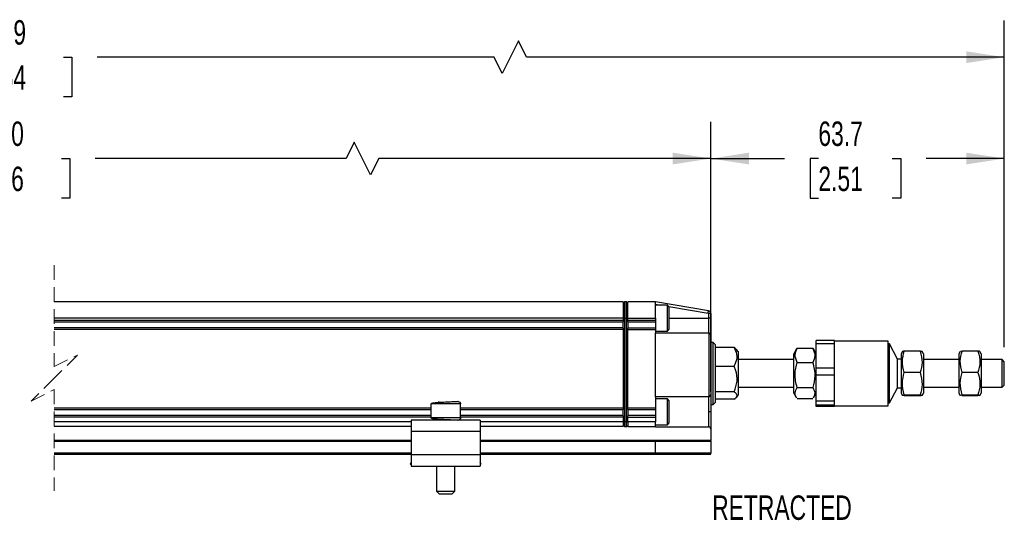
# Model space of a CAD drawing. Header units: millimetres. Extents: x 16 to 683, y 16 to 524.
# Tile 3 of 7: x 250 to 463, y 177 to 285. Entities that reach past the tile are written whole.
import ezdxf

# ---------------------------------------------------------------- set-up
doc = ezdxf.new("R2010")
doc.units = ezdxf.units.MM
doc.header["$LTSCALE"] = 2.5
doc.linetypes.add('HIDDEN', pattern=[1.905, 1.27, -0.635])
doc.layers.add('DIMENSIONS', color=140, linetype='Continuous', lineweight=25)
doc.styles.add('SLDTEXTSTYLE0', font='TXT', dxfattribs={"width": 0.7})
doc.dimstyles.new('SLDDIMSTYLE0', dxfattribs={"dimtxt": 5.39502, "dimasz": 8.255, "dimexe": 0, "dimexo": 0.0625, "dimgap": 1.348755, "dimtad": 0, "dimtih": 1, "dimtoh": 1, "dimrnd": 1e-09, "dimzin": 12, "dimdsep": 46, "dimtxsty": 'SLDTEXTSTYLE0', "dimsah": 1, "dimcen": 0.09, "dimadec": 0, "dimazin": 3, "dimtfac": 1, "dimtofl": 0, "dimtmove": 0, "dimatfit": 3, "dimfxl": 0, "dimfrac": 2, "dimtolj": 1, "dimtzin": 12, "dimarcsym": 0})
doc.dimstyles.new('SLDDIMSTYLE1', dxfattribs={"dimtxt": 5.39502, "dimasz": 8.255, "dimexe": 0, "dimexo": 0.0625, "dimgap": 1.348755, "dimtad": 0, "dimtih": 1, "dimtoh": 1, "dimrnd": 1e-09, "dimzin": 4, "dimdsep": 46, "dimtxsty": 'SLDTEXTSTYLE0', "dimsah": 1, "dimcen": 0.09, "dimadec": 0, "dimazin": 1, "dimtfac": 1, "dimtofl": 0, "dimtmove": 0, "dimatfit": 3, "dimfxl": 0, "dimfrac": 2, "dimtolj": 1, "dimtzin": 12, "dimarcsym": 0})

# ---------------------------------------------------------------- blocks, each defined once
blk = doc.blocks.new('_D')
at = {"layer": 'DIMENSIONS'}
for p, q in [((399.69, 204.79), (399.69, 263.23)), ((463.34, 214.39), (463.34, 263.23)), ((399.69, 255.29), (415.71, 255.29)), ((423.02, 255.29), (421.21, 255.29)), ((421.21, 255.29), (421.21, 246.72)), ((439.06, 255.29), (440.87, 255.29)), ((440.87, 255.29), (440.87, 246.72)), ((463.34, 255.29), (446.37, 255.29)), ((421.21, 246.72), (423.02, 246.72)), ((440.87, 246.72), (439.06, 246.72))]:
    blk.add_line(p, q, dxfattribs=at)
for points in [[(399.69, 255.29), (407.95, 254.02), (407.95, 256.56)], [(463.34, 255.29), (455.09, 256.56), (455.09, 254.02)]]:
    blk.add_solid(points, dxfattribs=at)
at = {"layer": 'DIMENSIONS', "char_height": 5.292, "attachment_point": 1, "style": 'SLDTEXTSTYLE0'}
for s, insert in [('63.7', (423.02, 263.32)), ('2.51', (423.02, 253.54))]:
    blk.add_mtext(s, dxfattribs=dict(at, insert=insert))
blk = doc.blocks.new('_D_1')
at = {"layer": 'DIMENSIONS'}
for p, q in [((107.15, 225.49), (107.15, 263.23)), ((399.69, 223.89), (399.69, 263.23)), ((322.38, 258.82), (320.62, 255.29)), ((325.91, 251.76), (322.38, 258.82)), ((107.15, 255.29), (231.02, 255.29)), ((238.33, 255.29), (236.52, 255.29)), ((236.52, 255.29), (236.52, 246.72)), ((258.85, 255.29), (260.67, 255.29)), ((260.67, 255.29), (260.67, 246.72)), ((320.62, 255.29), (266.17, 255.29)), ((327.67, 255.29), (325.91, 251.76)), ((399.69, 255.29), (327.67, 255.29)), ((236.52, 246.72), (238.33, 246.72)), ((260.67, 246.72), (258.85, 246.72))]:
    blk.add_line(p, q, dxfattribs=at)
for points in [[(107.15, 255.29), (115.41, 254.02), (115.41, 256.56)], [(399.69, 255.29), (391.44, 256.56), (391.44, 254.02)]]:
    blk.add_solid(points, dxfattribs=at)
at = {"layer": 'DIMENSIONS', "char_height": 5.292, "attachment_point": 1, "style": 'SLDTEXTSTYLE0'}
for s, insert in [('380.0', (238.33, 263.32)), ('14.96', (238.33, 253.54))]:
    blk.add_mtext(s, dxfattribs=dict(at, insert=insert))
blk = doc.blocks.new('_D_4')
at = {"layer": 'DIMENSIONS'}
for p, q in [((79.95, 223.99), (79.95, 285.2)), ((463.34, 214.39), (463.34, 285.2)), ((357.97, 280.79), (354.44, 273.74)), ((359.73, 277.26), (357.97, 280.79)), ((79.95, 277.26), (231.5, 277.26)), ((238.81, 277.26), (236.99, 277.26)), ((236.99, 277.26), (236.99, 268.69)), ((259.33, 277.26), (261.14, 277.26)), ((261.14, 277.26), (261.14, 268.69)), ((352.68, 277.26), (266.64, 277.26)), ((354.44, 273.74), (352.68, 277.26)), ((463.34, 277.26), (359.73, 277.26)), ((236.99, 268.69), (238.81, 268.69)), ((261.14, 268.69), (259.33, 268.69))]:
    blk.add_line(p, q, dxfattribs=at)
for points in [[(79.95, 277.26), (88.21, 275.99), (88.21, 278.53)], [(463.34, 277.26), (455.09, 278.53), (455.09, 275.99)]]:
    blk.add_solid(points, dxfattribs=at)
at = {"layer": 'DIMENSIONS', "char_height": 5.292, "attachment_point": 1, "style": 'SLDTEXTSTYLE0'}
for s, insert in [('470.9', (238.81, 285.29)), ('18.54', (238.81, 275.51))]:
    blk.add_mtext(s, dxfattribs=dict(at, insert=insert))

msp = doc.modelspace()

# ---------------------------------------------------------------- linework, layer by layer
at = {"color": 7, "linetype": 'HIDDEN', "lineweight": 18}
for p, q in [((257.327, 232.15), (257.327, 210.213)), ((257.327, 210.213), (262.327, 212.713)), ((262.327, 212.713), (257.327, 207.713)), ((257.327, 207.713), (252.327, 202.713)), ((252.327, 202.713), (257.327, 205.213)), ((257.327, 205.213), (257.327, 183.275))]:
    msp.add_line(p, q, dxfattribs=at)
for p, q in [((380.693, 224.213), (257.327, 224.213)), ((380.947, 224.213), (380.693, 223.959)), ((380.693, 224.213), (380.693, 220.713)), ((380.947, 224.213), (380.947, 220.713)), ((381.439, 224.213), (380.947, 224.213)), ((381.439, 220.713), (381.439, 224.213)), ((381.439, 224.213), (381.693, 223.959)), ((381.693, 220.713), (381.693, 224.213)), ((387.693, 224.213), (381.693, 224.213)), ((387.693, 220.713), (387.693, 224.213)), ((399.192, 222.296), (387.693, 224.213)), ((387.693, 223.706), (388.852, 223.513)), ((390.293, 223.513), (387.693, 223.513)), ((390.693, 223.113), (390.293, 223.513)), ((390.293, 219.06), (390.293, 223.513)), ((390.581, 223.225), (399.109, 221.803)), ((390.693, 219.296), (390.693, 223.113)), ((380.693, 220.713), (257.327, 220.713)), ((380.693, 220.213), (257.327, 220.213)), ((380.693, 220.713), (380.693, 220.213)), ((380.947, 220.713), (380.693, 220.713)), ((380.693, 220.213), (380.693, 219.874)), ((380.947, 220.713), (380.947, 198.213)), ((380.947, 220.713), (381.439, 220.713)), ((381.439, 220.713), (381.693, 220.713)), ((381.439, 198.213), (381.439, 220.713)), ((381.693, 220.713), (387.693, 220.713)), ((381.693, 220.213), (381.693, 220.713)), ((387.693, 220.213), (381.693, 220.213)), ((381.693, 219.874), (381.693, 220.213)), ((387.693, 220.713), (387.693, 220.213)), ((387.693, 220.213), (387.693, 219.813)), ((390.693, 220.713), (399.193, 220.713)), ((399.193, 221.705), (399.193, 220.713)), ((399.693, 221.705), (399.193, 221.705)), ((399.193, 220.713), (399.193, 217.513)), ((399.693, 220.713), (399.193, 220.713)), ((399.693, 221.705), (399.693, 220.713)), ((399.693, 220.713), (399.693, 217.013)), ((380.693, 219.813), (257.327, 219.813)), ((380.693, 218.613), (257.327, 218.613)), ((380.693, 218.213), (257.327, 218.213)), ((380.693, 218.552), (380.693, 219.874)), ((380.693, 218.552), (380.693, 218.213)), ((380.693, 218.213), (380.693, 201.213)), ((381.693, 219.874), (381.693, 218.552)), ((387.693, 219.813), (381.693, 219.813)), ((381.693, 218.613), (387.693, 218.613)), ((381.693, 218.213), (381.693, 218.552)), ((381.693, 201.213), (381.693, 218.213)), ((381.693, 218.213), (387.693, 218.213)), ((387.693, 219.813), (387.693, 218.613)), ((387.693, 218.613), (387.693, 218.213)), ((387.693, 218.213), (387.693, 217.513)), ((387.693, 217.913), (390.293, 217.913)), ((390.293, 217.913), (390.293, 219.06)), ((390.293, 217.913), (390.693, 218.313)), ((390.693, 218.313), (390.693, 219.296)), ((387.693, 203.652), (387.693, 217.513)), ((387.693, 217.513), (399.193, 217.513)), ((399.255, 217.509), (399.255, 203.656)), ((399.693, 217.013), (399.693, 204.152)), ((426.543, 215.888), (422.543, 215.888)), ((422.543, 215.241), (422.543, 215.888)), ((426.543, 215.241), (426.543, 215.888)), ((438.143, 215.713), (426.543, 215.713)), ((438.143, 201.713), (438.143, 215.713)), ((400.193, 215.413), (399.693, 215.413)), ((400.693, 214.913), (400.193, 215.413)), ((400.193, 202.013), (400.193, 215.413)), ((400.693, 202.754), (400.693, 214.913)), ((404.75, 214.316), (400.693, 214.316)), ((404.75, 214.316), (405.134, 213.915)), ((405.693, 213.376), (405.193, 213.965)), ((418.306, 214.024), (417.693, 212.963)), ((418.406, 214.184), (418.346, 214.001)), ((418.406, 214.184), (421.83, 214.184)), ((421.9, 214), (421.83, 214.184)), ((422.543, 212.963), (421.933, 214.02)), ((422.543, 215.241), (426.543, 215.241)), ((422.543, 209.881), (422.543, 215.241)), ((426.543, 212.561), (426.543, 215.241)), ((438.443, 215.113), (438.143, 215.113)), ((440.179, 211.81), (438.443, 215.113)), ((438.443, 202.313), (438.443, 215.113)), ((445.08, 213.552), (441.656, 213.552)), ((454.206, 213.552), (453.834, 213.465)), ((457.63, 213.552), (454.206, 213.552)), ((405.693, 204.05), (405.693, 213.376)), ((417.693, 211.713), (405.693, 211.713)), ((417.693, 204.463), (417.693, 212.963)), ((426.543, 209.881), (426.543, 212.561)), ((440.943, 211.81), (440.179, 211.81)), ((440.179, 205.616), (440.179, 211.81)), ((441.239, 213.476), (440.943, 212.963)), ((440.943, 212.963), (440.943, 204.463)), ((445.793, 212.963), (445.502, 213.467)), ((445.793, 212.963), (445.793, 205.106)), ((453.493, 211.713), (445.793, 211.713)), ((453.796, 213.488), (453.493, 212.963)), ((453.493, 212.963), (453.493, 204.463)), ((458.343, 212.963), (458.051, 213.468)), ((458.343, 212.963), (458.343, 205.106)), ((462.843, 211.713), (458.343, 211.713)), ((463.343, 211.213), (462.843, 211.713)), ((462.843, 205.713), (462.843, 211.713)), ((400.693, 210.309), (404.75, 210.309)), ((418.406, 211.119), (421.83, 211.119)), ((426.543, 209.881), (422.543, 209.881)), ((422.543, 208.44), (422.543, 209.881)), ((426.543, 208.44), (426.543, 209.881)), ((463.343, 206.213), (463.343, 211.213)), ((422.543, 208.44), (426.543, 208.44)), ((422.543, 202.706), (422.543, 208.44)), ((426.543, 205.573), (426.543, 208.44)), ((445.08, 208.897), (441.656, 208.897)), ((457.63, 208.897), (454.206, 208.897)), ((405.693, 205.713), (417.693, 205.713)), ((418.406, 205.648), (421.83, 205.648)), ((426.543, 202.706), (426.543, 205.573)), ((438.443, 202.313), (440.179, 205.616)), ((440.179, 205.616), (440.943, 205.616)), ((445.793, 205.713), (453.493, 205.713)), ((445.793, 205.106), (445.793, 204.463)), ((458.343, 205.713), (462.843, 205.713)), ((458.343, 205.106), (458.343, 204.463)), ((462.843, 205.713), (463.343, 206.213)), ((387.693, 203.652), (387.693, 201.213)), ((399.193, 203.652), (387.693, 203.652)), ((390.293, 203.213), (387.693, 203.213)), ((390.693, 202.813), (390.293, 203.213)), ((390.293, 199.011), (390.293, 203.213)), ((399.193, 203.652), (399.193, 200.413)), ((399.693, 204.152), (399.693, 200.413)), ((399.693, 204.152), (399.693, 202.013)), ((404.75, 204.705), (400.693, 204.705)), ((404.75, 203.11), (400.693, 203.11)), ((405.193, 203.461), (405.693, 204.05)), ((417.693, 204.463), (418.296, 203.418)), ((421.83, 203.241), (418.406, 203.241)), ((421.933, 203.406), (422.543, 204.463)), ((440.943, 204.463), (441.239, 203.95)), ((441.656, 203.874), (441.333, 203.922)), ((441.656, 204.058), (445.08, 204.058)), ((445.08, 203.874), (441.656, 203.874)), ((445.502, 203.959), (445.793, 204.463)), ((453.493, 204.463), (453.796, 203.938)), ((454.206, 203.874), (454.152, 203.886)), ((454.206, 204.058), (457.63, 204.058)), ((457.63, 203.874), (454.206, 203.874)), ((458.051, 203.958), (458.343, 204.463)), ((338.943, 201.213), (257.327, 201.213)), ((338.943, 200.813), (257.327, 200.813)), ((338.943, 202.113), (338.943, 199.113)), ((345.435, 202.113), (338.943, 202.113)), ((340.693, 202.384), (340.69, 202.613)), ((345.443, 202.113), (345.435, 202.113)), ((345.443, 199.113), (345.443, 202.113)), ((380.693, 201.213), (345.443, 201.213)), ((380.693, 200.813), (345.443, 200.813)), ((380.693, 201.213), (380.693, 200.874)), ((380.693, 199.552), (380.693, 200.874)), ((387.693, 201.213), (381.693, 201.213)), ((381.693, 200.874), (381.693, 201.213)), ((381.693, 200.874), (381.693, 199.552)), ((387.693, 200.813), (381.693, 200.813)), ((387.693, 201.213), (387.693, 200.813)), ((387.693, 200.813), (387.693, 199.613)), ((390.693, 199.211), (390.693, 202.813)), ((399.693, 202.013), (400.193, 202.013)), ((400.193, 202.013), (400.693, 202.513)), ((400.693, 202.513), (400.693, 202.754)), ((426.543, 202.706), (422.543, 202.706)), ((422.543, 201.912), (422.543, 202.706)), ((422.543, 201.912), (426.543, 201.912)), ((422.543, 201.537), (422.543, 201.912)), ((426.543, 201.537), (422.543, 201.537)), ((426.543, 201.912), (426.543, 202.706)), ((426.543, 201.725), (426.543, 201.912)), ((426.543, 201.537), (426.543, 201.725)), ((426.543, 201.713), (438.143, 201.713)), ((438.143, 202.313), (438.443, 202.313)), ((338.943, 199.613), (257.327, 199.613)), ((338.943, 199.213), (257.327, 199.213)), ((334.693, 198.613), (334.693, 196.113)), ((349.693, 198.613), (334.693, 198.613)), ((345.435, 199.113), (338.943, 199.113)), ((345.443, 199.113), (345.435, 199.113)), ((380.693, 199.613), (345.443, 199.613)), ((380.693, 199.213), (345.443, 199.213)), ((349.693, 198.613), (349.693, 196.113)), ((380.693, 199.552), (380.693, 199.213)), ((380.693, 199.213), (380.693, 198.213)), ((387.693, 199.613), (381.693, 199.613)), ((381.693, 199.213), (381.693, 199.552)), ((381.693, 199.213), (387.693, 199.213)), ((381.693, 198.213), (381.693, 199.213)), ((387.693, 199.613), (387.693, 199.213)), ((387.693, 199.213), (387.693, 198.213)), ((390.293, 197.613), (390.293, 199.011)), ((390.693, 198.013), (390.693, 199.211)), ((399.693, 200.413), (399.193, 200.413)), ((399.193, 200.413), (399.193, 197.174)), ((399.693, 200.413), (399.693, 196.674)), ((334.693, 198.213), (257.327, 198.213)), ((334.693, 197.213), (257.327, 197.213)), ((380.693, 198.213), (349.693, 198.213)), ((380.693, 197.213), (349.693, 197.213)), ((380.693, 198.213), (380.693, 197.213)), ((380.947, 198.213), (380.693, 198.213)), ((380.947, 197.213), (380.693, 197.467)), ((381.439, 198.213), (380.947, 198.213)), ((380.947, 198.213), (380.947, 197.213)), ((380.947, 197.213), (381.439, 197.213)), ((381.439, 198.213), (381.693, 198.213)), ((381.439, 197.213), (381.439, 198.213)), ((381.439, 197.213), (381.693, 197.467)), ((387.693, 198.213), (381.693, 198.213)), ((381.693, 198.213), (381.693, 197.213)), ((381.693, 197.213), (387.693, 197.213)), ((387.693, 197.213), (387.693, 198.213)), ((387.693, 197.613), (390.293, 197.613)), ((387.693, 197.213), (387.693, 197.174)), ((387.693, 197.174), (399.193, 197.174)), ((390.293, 197.613), (390.693, 198.013)), ((399.693, 196.674), (399.693, 194.213)), ((349.693, 196.113), (334.693, 196.113)), ((334.693, 196.113), (334.693, 191.113)), ((349.693, 196.113), (349.693, 191.113)), ((334.693, 194.213), (257.327, 194.213)), ((257.327, 194.013), (334.693, 194.013)), ((387.681, 194.213), (349.693, 194.213)), ((349.693, 194.013), (387.693, 194.013)), ((399.693, 194.213), (387.681, 194.213)), ((387.693, 191.413), (387.693, 194.013)), ((387.693, 194.013), (399.693, 194.013)), ((399.693, 194.013), (399.693, 194.213)), ((399.693, 194.013), (399.693, 191.413)), ((334.693, 191.413), (257.327, 191.413)), ((257.327, 191.213), (334.693, 191.213)), ((334.693, 191.113), (334.693, 188.613)), ((349.693, 191.113), (334.693, 191.113)), ((387.693, 191.413), (349.693, 191.413)), ((349.693, 191.213), (387.681, 191.213)), ((349.693, 191.113), (349.693, 188.613)), ((387.681, 191.213), (399.693, 191.213)), ((399.693, 191.413), (387.693, 191.413)), ((399.693, 191.213), (399.693, 191.413)), ((334.693, 189.433), (334.48, 189.156)), ((334.48, 189.156), (334.693, 188.991)), ((334.693, 188.613), (349.693, 188.613)), ((335.185, 188.613), (335.272, 188.546)), ((335.272, 188.546), (335.324, 188.613)), ((340.193, 188.613), (340.193, 183.213)), ((344.193, 183.213), (344.193, 188.613)), ((349.062, 188.613), (349.114, 188.546)), ((349.201, 188.613), (349.114, 188.546)), ((349.906, 189.156), (349.693, 189.433)), ((349.906, 189.156), (349.693, 188.991)), ((340.193, 183.213), (340.793, 182.613)), ((340.193, 183.213), (344.188, 183.213)), ((340.793, 182.613), (343.59, 182.613)), ((343.59, 182.613), (343.593, 182.613)), ((343.593, 182.613), (344.193, 183.213)), ((344.188, 183.213), (344.193, 183.213))]:
    msp.add_line(p, q)
at = {"flags": 128}
msp.add_lwpolyline([(399.109, 221.803), (399.126, 221.899), (399.141, 221.992), (399.155, 222.077), (399.168, 222.152), (399.178, 222.213), (399.185, 222.259), (399.19, 222.287), (399.192, 222.296)], dxfattribs=at)
for centre, radius, start, end in [((399.093, 221.705), 0.6, 359.99974, 80.53832), ((399.193, 217.012), 0.5, 82.87811, 89.9975), ((399.193, 217.013), 0.5, 359.99923, 82.87471), ((399.193, 204.152), 0.5, 270.00196, 277.12328), ((399.193, 204.152), 0.5, 277.12509, 0.00091), ((399.193, 196.674), 0.5, 0.00052, 89.99884), ((386.88, 194.063), 0.814, 356.49606, 10.63229), ((386.88, 191.363), 0.814, 349.36763, 3.50402)]:
    msp.add_arc(centre, radius, start, end)
for points, knots in [([(399.109, 221.803), (399.121, 221.8), (399.144, 221.794), (399.171, 221.77), (399.19, 221.74), (399.192, 221.716), (399.193, 221.705)], [0, 0, 0, 0, 0.24842615, 0.49978182, 0.74843982, 1, 1, 1, 1]), ([(404.75, 210.309), (405.034, 210.852), (405.597, 211.932), (405.269, 213.418), (404.863, 214.121), (404.75, 214.316)], [0, 0, 0, 0, 0.4230742, 0.8400819, 1, 1, 1, 1]), ([(418.406, 211.119), (418.185, 211.668), (417.771, 212.697), (418.204, 213.711), (418.406, 214.184)], [0, 0, 0, 0, 0.533056, 1, 1, 1, 1]), ([(421.83, 214.184), (422.051, 213.636), (422.466, 212.607), (422.032, 211.593), (421.83, 211.119)], [0, 0, 0, 0, 0.5330558, 1, 1, 1, 1]), ([(441.656, 208.897), (441.435, 209.729), (441.02, 211.286), (441.454, 212.832), (441.656, 213.552)], [0, 0, 0, 0, 0.5344362, 1, 1, 1, 1]), ([(441.656, 213.552), (441.544, 213.549), (441.403, 213.545), (441.283, 213.479), (441.257, 213.466)], [0, 0, 0, 0, 0.792887, 1, 1, 1, 1]), ([(445.08, 213.552), (445.301, 212.72), (445.716, 211.163), (445.282, 209.617), (445.08, 208.897)], [0, 0, 0, 0, 0.5344362, 1, 1, 1, 1]), ([(445.5, 213.466), (445.501, 213.466), (445.542, 213.486), (445.243, 213.528), (445.147, 213.542), (445.08, 213.552)], [0, 0, 0, 0, 0.00607, 0.3124819, 1, 1, 1, 1]), ([(454.206, 208.897), (453.985, 209.729), (453.57, 211.286), (454.004, 212.832), (454.206, 213.552)], [0, 0, 0, 0, 0.5344362, 1, 1, 1, 1]), ([(457.63, 213.552), (457.851, 212.72), (458.266, 211.163), (457.832, 209.617), (457.63, 208.897)], [0, 0, 0, 0, 0.5344362, 1, 1, 1, 1]), ([(458.047, 213.466), (458.049, 213.466), (458.192, 213.499), (457.909, 213.526), (457.63, 213.552)], [0, 0, 0, 0, 0.0118376, 1, 1, 1, 1]), ([(404.75, 204.705), (405.031, 205.475), (405.595, 207.022), (405.285, 209.004), (404.863, 210.034), (404.75, 210.309)], [0, 0, 0, 0, 0.4205471, 0.845143, 1, 1, 1, 1]), ([(418.406, 205.648), (418.283, 206.123), (418.036, 207.083), (417.945, 208.505), (418.078, 209.865), (418.296, 210.699), (418.406, 211.119)], [0, 0, 0, 0, 0.2646264, 0.534963, 0.7653395, 1, 1, 1, 1]), ([(421.83, 211.119), (422.052, 210.142), (422.466, 208.313), (422.032, 206.494), (421.83, 205.648)], [0, 0, 0, 0, 0.5347428, 1, 1, 1, 1]), ([(441.656, 204.058), (441.435, 204.922), (441.02, 206.541), (441.454, 208.148), (441.656, 208.897)], [0, 0, 0, 0, 0.5345185, 1, 1, 1, 1]), ([(445.08, 208.897), (445.302, 208.032), (445.716, 206.414), (445.282, 204.806), (445.08, 204.058)], [0, 0, 0, 0, 0.5345185, 1, 1, 1, 1]), ([(454.206, 204.058), (453.985, 204.922), (453.57, 206.541), (454.004, 208.148), (454.206, 208.897)], [0, 0, 0, 0, 0.5345185, 1, 1, 1, 1]), ([(457.63, 208.897), (457.852, 208.032), (458.266, 206.414), (457.832, 204.806), (457.63, 204.058)], [0, 0, 0, 0, 0.5345185, 1, 1, 1, 1]), ([(418.311, 203.427), (418.227, 203.571), (418.03, 203.908), (417.943, 204.503), (418.089, 205.121), (418.297, 205.467), (418.406, 205.648)], [0, 0, 0, 0, 0.2107789, 0.4916796, 0.733661, 1, 1, 1, 1]), ([(421.83, 205.648), (422.057, 205.216), (422.452, 204.467), (422.064, 203.735), (421.9, 203.425)], [0, 0, 0, 0, 0.5760921, 1, 1, 1, 1]), ([(405.407, 203.908), (405.31, 204.118), (405.159, 204.446), (404.858, 204.637), (404.75, 204.705)], [0, 0, 0, 0, 0.6413664, 1, 1, 1, 1]), ([(404.75, 203.11), (405.036, 203.296), (405.364, 203.509), (405.402, 203.863), (405.407, 203.908)], [0, 0, 0, 0, 0.8739925, 1, 1, 1, 1]), ([(441.257, 203.96), (441.248, 203.964), (441.192, 203.989), (441.48, 204.034), (441.584, 204.048), (441.656, 204.058)], [0, 0, 0, 0, 0.0572893, 0.3479112, 1, 1, 1, 1]), ([(445.08, 204.058), (445.173, 204.055), (445.299, 204.052), (445.562, 203.951), (445.28, 203.897), (445.162, 203.883), (445.08, 203.874)], [0, 0, 0, 0, 0.3749851, 0.50315, 0.6563205, 1, 1, 1, 1]), ([(453.834, 203.96), (453.816, 203.964), (453.642, 204.001), (453.94, 204.031), (454.206, 204.058)], [0, 0, 0, 0, 0.107, 1, 1, 1, 1]), ([(457.63, 204.058), (457.842, 204.024), (458.263, 203.956), (457.841, 203.901), (457.63, 203.874)], [0, 0, 0, 0, 0.5016133, 1, 1, 1, 1]), ([(344.921, 202.611), (344.904, 202.609), (344.752, 202.589), (344.47, 202.58), (344.032, 202.554), (343.515, 202.53), (342.885, 202.5), (342.178, 202.466), (341.451, 202.43), (340.764, 202.388), (340.164, 202.353), (339.624, 202.283), (339.194, 202.287), (338.99, 202.146), (338.943, 202.113)], [0, 0, 0, 0, 0.0086712, 0.0762454, 0.1403622, 0.227054, 0.3340647, 0.4548695, 0.579477, 0.696876, 0.7979978, 0.8776692, 0.9715369, 1, 1, 1, 1]), ([(344.936, 202.613), (345.007, 202.604), (345.154, 202.586), (345.322, 202.45), (345.419, 202.282), (345.43, 202.168), (345.435, 202.113)], [0, 0, 0, 0, 0.2699678, 0.5620468, 0.7894971, 1, 1, 1, 1]), ([(345.443, 202.113), (345.438, 202.177), (345.43, 202.284), (345.365, 202.367), (345.339, 202.4)], [0, 0, 0, 0, 0.6019027, 1, 1, 1, 1]), ([(338.943, 199.113), (338.99, 199.08), (339.194, 198.938), (339.624, 198.942), (340.164, 198.873), (340.764, 198.837), (341.451, 198.796), (342.178, 198.759), (342.885, 198.726), (343.515, 198.696), (344.032, 198.672), (344.47, 198.646), (344.752, 198.636), (344.904, 198.617), (344.921, 198.615)], [0, 0, 0, 0, 0.0284631, 0.1223308, 0.2020022, 0.303124, 0.420523, 0.5451305, 0.6659353, 0.772946, 0.8596378, 0.9237546, 0.9913288, 1, 1, 1, 1]), ([(345.435, 199.113), (345.426, 199.042), (345.408, 198.895), (345.273, 198.727), (345.105, 198.629), (344.991, 198.618), (344.936, 198.613)], [0, 0, 0, 0, 0.2705557, 0.5628122, 0.7899767, 1, 1, 1, 1]), ([(345.107, 198.645), (345.113, 198.646), (345.185, 198.659), (345.302, 198.754), (345.421, 198.918), (345.436, 199.05), (345.443, 199.113)], [0, 0, 0, 0, 0.0263362, 0.3607446, 0.6935513, 1, 1, 1, 1])]:
    msp.add_open_spline(points, degree=3, knots=knots)

# ---------------------------------------------------------------- texts
at = {"layer": 'DIMENSIONS', "insert": (399.994, 182.275), "char_height": 5.2917, "attachment_point": 1, "style": 'SLDTEXTSTYLE0'}
msp.add_mtext('RETRACTED', dxfattribs=at)

# ---------------------------------------------------------------- dimensions: what is measured, and where the dimension line sits
at = {"layer": 'DIMENSIONS'}
for base, p1, p2, text, dimstyle, picture, middle in [((463.343, 277.263), (79.952, 220.813), (463.343, 211.213), '470.9', 'SLDDIMSTYLE0', '_D_4', (249.066, 277.263)), ((107.152, 255.292), (399.693, 220.713), (107.152, 222.313), '380.0', 'SLDDIMSTYLE1', '_D_1', (248.595, 255.292))]:
    dim = msp.add_linear_dim(base=base, p1=p1, p2=p2, text=text, dimstyle=dimstyle, dxfattribs=at)
    dim.commit()
    dim.dimension.update_dxf_attribs({"geometry": picture, "text_midpoint": middle, "dimtype": 160})
dim = msp.add_linear_dim(base=(463.343, 255.292), p1=(399.693, 201.614), p2=(463.343, 211.213), dimstyle='SLDDIMSTYLE0', dxfattribs=at)
dim.commit()
dim.dimension.update_dxf_attribs({"geometry": '_D', "text_midpoint": (431.039, 255.292), "dimtype": 160})

doc.saveas('drawing.dxf')
